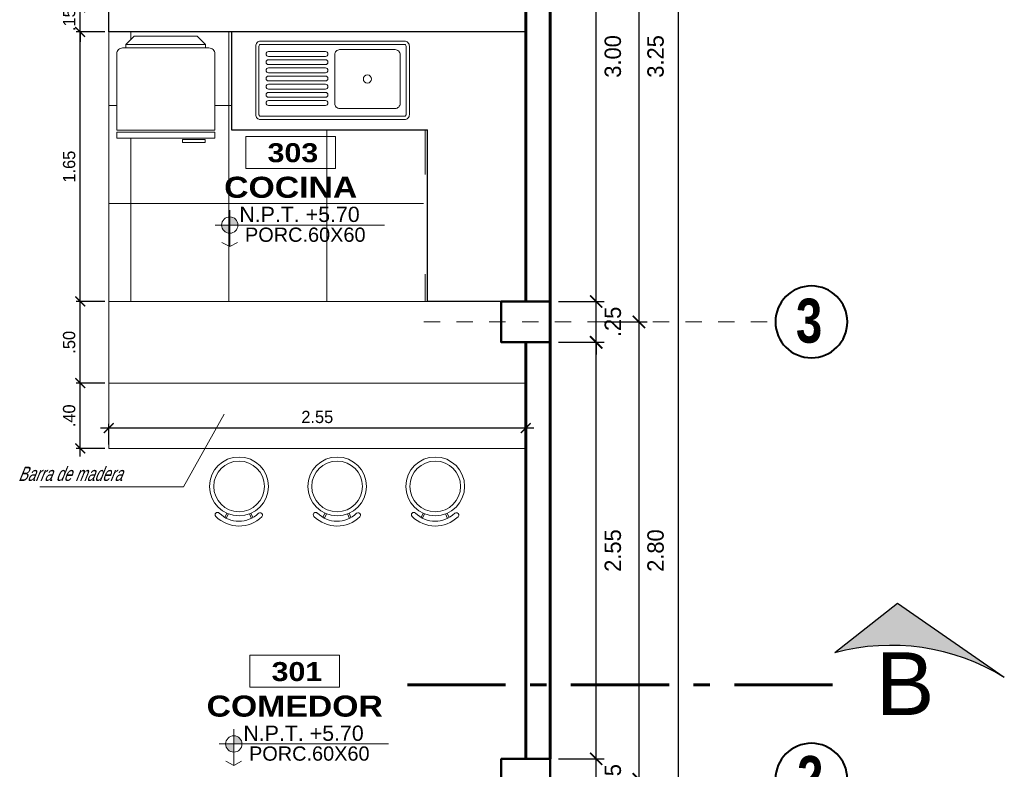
# Model space of a CAD drawing. Header units: metres. Extents: x -13 to 533, y -25 to 219.
# Tile 49 of 99: x 49.79 to 55.81, y 3.64 to 8.22. Entities that reach past the tile are written whole.
import ezdxf
from ezdxf.enums import TextEntityAlignment as Align

# ---------------------------------------------------------------- set-up
doc = ezdxf.new("R2010")
doc.units = ezdxf.units.M
doc.linetypes.add('ACAD_ISO10W100', pattern=[18, 12, -3, 0, -3])
doc.linetypes.add('DASHDOT', pattern=[1, 0.5, -0.25, 0, -0.25])
for name, color, linetype, lineweight in [('COLUMNAS', 5, 'Continuous', 80), ('CORTES', 252, 'Continuous', 25), ('COTAS', 4, 'Continuous', 13), ('EJES', 251, 'Continuous', 20), ('EQUIPAMIENTO', 9, 'Continuous', 20), ('mobiliario fijo', 252, 'Continuous', 9), ('MOBILIARIO GRAL.', 251, 'Continuous', 9), ('mobiliario movil', 252, 'Continuous', 5), ('MURO OK', 5, 'Continuous', 80), ('NPT', 255, 'Continuous', 13), ('Pluma 0.2', 252, 'Continuous', 20), ('PLUMA 0.3', 251, 'Continuous', 30), ('PLUMA 0.8', 1, 'Continuous', 60), ('TEXTO', 14, 'Continuous', 40), ('Textos', 7, 'Continuous', 0)]:
    doc.layers.add(name, color=color, linetype=linetype, lineweight=lineweight)
doc.layers.add('TEXTO 0.3', color=3, linetype='Continuous')
doc.layers.add('TEXTURAS', color=7, linetype='Continuous', lineweight=5, true_color=0x8a8a8a)
doc.styles.add('ARIAL BLACK', font='txt', dxfattribs={"height": 0.1})
doc.styles.add('ARIALREG', font='arial.ttf')
doc.styles.add('joe1', font='impact.ttf')
doc.styles.add('STYLE1', font='arial.ttf', dxfattribs={"height": 0.3})
doc.styles.add('TEXTOCENT', font='GOTHIC.TTF')
doc.styles.add('TTArial', font='ARIALN.TTF')
doc.dimstyles.new('PLANTA50', dxfattribs={"dimscale": 0.5, "dimtxt": 0.2, "dimasz": 0.15, "dimexe": 0.1, "dimexo": 0.1, "dimgap": 0.1, "dimtad": 2, "dimzin": 7, "dimdsep": 46, "dimtxsty": 'TEXTOCENT', "dimblk": 'ARCHTICK', "dimcen": 0.2, "dimdle": 0.1, "dimclrd": 8, "dimclre": 8, "dimclrt": 256, "dimaunit": 1, "dimadec": 0, "dimazin": 0, "dimtfac": 1, "dimtix": 1, "dimtmove": 2, "dimatfit": 3, "dimldrblk": 'ARCHTICK', "dimfxl": 1, "dimtolj": 1, "dimtzin": 0, "dimarcsym": 0})

# ---------------------------------------------------------------- blocks, each defined once
blk = doc.blocks.new('A$C5A072E00')
at = {"layer": 'EQUIPAMIENTO'}
for p, q in [((0.3443, 0.2526, -0.1545), (0.3709, 0.2643, -0.1545)), ((0.3482, 0.2432, -0.1545), (0.3757, 0.2553, -0.1545)), ((0.3434, 0.1051, -0.1545), (0.3698, 0.0931, -0.1545)), ((0.3474, 0.1145, -0.1545), (0.3747, 0.102, -0.1545))]:
    blk.add_line(p, q, dxfattribs=at)
for radius in [0.1798, 0.1551]:
    blk.add_circle((0.1798, 0.1798, -0.1545), radius, dxfattribs=at)
for centre, radius, start, end in [((0.3551, 0.3092, -0.1545), 0.0146, 44.38641, 224.38641), ((0.2226, 0.1796, -0.1545), 0.2, 314.92188, 44.38641), ((0.2226, 0.1796, -0.1545), 0.1707, 314.92188, 44.38641), ((0.3535, 0.0483, -0.1545), 0.0146, 134.92188, 314.92188)]:
    blk.add_arc(centre, radius, start, end, dxfattribs=at)
blk = doc.blocks.new('frigider')
at = {"layer": 'MOBILIARIO GRAL.'}
for p, q in [((0.053, 0.3229), (0.075, 0.3229)), ((0.053, -0.1847), (0.075, -0.1847))]:
    blk.add_line(p, q, dxfattribs=at)
blk.add_lwpolyline([(0.075, 0.3441, -0.414214), (0.1125, 0.3816), (0.6, 0.3816), (0.6, -0.2434), (0.1125, -0.2434, -0.414214), (0.075, -0.2059)], format="xyb", close=True, dxfattribs=at)
for points in [[(0.6125, 0.3816), (0.65, 0.3816), (0.65, -0.2434), (0.6125, -0.2434)], [(0, 0.2699), (0.053, 0.3229), (0.053, -0.1847), (0, -0.1316), (0, 0.1316)], [(0.6583, -0.0372), (0.6583, -0.1828), (0.6777, -0.1828), (0.6777, -0.0372)]]:
    blk.add_lwpolyline(points, close=True, dxfattribs=at)
blk = doc.blocks.new('L48x94P')
at = {"color": 9}
for p, q in [((0.563, -0.1164), (0.9119, -0.1164)), ((0.563, -0.1464), (0.9119, -0.1464)), ((0.563, -0.1664), (0.9119, -0.1664)), ((0.563, -0.1964), (0.9119, -0.1964)), ((0.563, -0.2164), (0.9119, -0.2164)), ((0.563, -0.2464), (0.9119, -0.2464)), ((0.563, -0.2664), (0.9119, -0.2664)), ((0.563, -0.2964), (0.9119, -0.2964)), ((0.563, -0.3164), (0.9119, -0.3164)), ((0.563, -0.3464), (0.9119, -0.3464)), ((0.563, -0.3664), (0.9119, -0.3664)), ((0.563, -0.3964), (0.9119, -0.3964)), ((0.563, -0.4164), (0.9119, -0.4164)), ((0.563, -0.4464), (0.9119, -0.4464))]:
    blk.add_line(p, q, dxfattribs=at)
for points in [[(0.05, -0.48), (0.05, -0.06, -0.414214), (0.08, -0.03), (0.96, -0.03, -0.414214), (0.99, -0.06), (0.99, -0.48, -0.414214), (0.96, -0.51), (0.08, -0.51, -0.414214)], [(0.1066, -0.4281), (0.1066, -0.1281, -0.414214), (0.1366, -0.0981), (0.4766, -0.0981, -0.414214), (0.5066, -0.1281), (0.5066, -0.4281, -0.414214), (0.4766, -0.4581), (0.1366, -0.4581, -0.414214)]]:
    blk.add_lwpolyline(points, format="xyb", close=True)
blk.add_lwpolyline([(0.07, -0.48), (0.07, -0.06, -0.414214), (0.08, -0.05), (0.96, -0.05, -0.414214), (0.97, -0.06), (0.97, -0.48, -0.414214), (0.96, -0.49), (0.08, -0.49, -0.414214)], format="xyb", close=True, dxfattribs=at)
blk.add_circle((0.3066, -0.2781), 0.025, dxfattribs=at)
for centre, start, end in [((0.563, -0.1314), 90, 270), ((0.9119, -0.1314), 270, 90), ((0.563, -0.1814), 90, 270), ((0.9119, -0.1814), 270, 90), ((0.563, -0.2314), 90, 270), ((0.9119, -0.2314), 270, 90), ((0.563, -0.2814), 90, 270), ((0.9119, -0.2814), 270, 90), ((0.563, -0.3314), 90, 270), ((0.9119, -0.3314), 270, 90), ((0.563, -0.3814), 90, 270), ((0.563, -0.4314), 90, 270), ((0.9119, -0.3814), 270, 90), ((0.9119, -0.4314), 270, 90)]:
    blk.add_arc(centre, 0.015, start, end, dxfattribs=at)
blk = doc.blocks.new('_ARCHTICK')
at = {"color": 0, "linetype": 'ByBlock', "const_width": 0.15}
blk.add_lwpolyline([(-0.5, -0.5), (0.5, 0.5)], dxfattribs=at)
blk = doc.blocks.new('*D374')
at = {"layer": 'COTAS', "color": 8, "lineweight": -2, "transparency": 16777216}
for p, q in [((53.0871, 20), (53.8689, 20)), ((53.8189, 20.05), (53.8189, -0.05)), ((53.1371, 0), (53.8689, 0))]:
    blk.add_line(p, q, dxfattribs=at)
at = {"layer": 'Defpoints', "color": 0, "lineweight": 5, "transparency": 16777216}
for p in [(53.0371, 20), (53.0871, 0), (53.8189, 0)]:
    blk.add_point(p, dxfattribs=at)
at = {"layer": 'COTAS', "color": 8, "lineweight": -2, "transparency": 16777216, "xscale": 0.075, "yscale": 0.075, "zscale": 0.075}
for p, rotation in [((53.8189, 20), 90), ((53.8189, 0), 270)]:
    blk.add_blockref('_ARCHTICK', p, dxfattribs=dict(at, rotation=rotation))
at = {"layer": 'COTAS', "transparency": 16777216, "insert": (53.9214, 10), "char_height": 0.1, "attachment_point": 5, "rotation": 90, "style": 'TEXTOCENT'}
blk.add_mtext('\\A1;20.00', dxfattribs=at)
blk = doc.blocks.new('A$C7ABB6997')
at = {"layer": 'EJES', "color": 250, "linetype": 'DASHDOT', "ltscale": 0.01}
blk.add_line((0.22, 0.6), (0.22, 2.75), dxfattribs=at)
at = {"layer": 'EJES', "color": 250, "lineweight": 40}
blk.add_circle((0.22, 2.97), 0.22, dxfattribs=at)
blk = doc.blocks.new('*D378')
at = {"layer": 'COTAS', "color": 8, "lineweight": -2, "transparency": 16777216}
for p, q in [((53.3179, 3.7), (53.3179, 3.775)), ((53.0871, 3.7), (53.3679, 3.7)), ((53.3179, 3.45), (53.3179, 3.7)), ((53.0871, 3.45), (53.3679, 3.45)), ((53.3179, 3.45), (53.3179, 3.375))]:
    blk.add_line(p, q, dxfattribs=at)
at = {"layer": 'Defpoints', "color": 0, "lineweight": 5, "transparency": 16777216}
for p in [(53.0371, 3.7), (53.3179, 3.7), (53.0371, 3.45)]:
    blk.add_point(p, dxfattribs=at)
at = {"layer": 'COTAS', "color": 8, "lineweight": -2, "transparency": 16777216, "xscale": 0.075, "yscale": 0.075, "zscale": 0.075}
for p, rotation in [((53.3179, 3.7), 270), ((53.3179, 3.45), 90)]:
    blk.add_blockref('_ARCHTICK', p, dxfattribs=dict(at, rotation=rotation))
at = {"layer": 'COTAS', "transparency": 16777216, "insert": (53.4204, 3.575), "char_height": 0.1, "attachment_point": 5, "rotation": 90, "style": 'TEXTOCENT'}
blk.add_mtext('\\A1;.25', dxfattribs=at)
blk = doc.blocks.new('*D379')
at = {"layer": 'COTAS', "color": 8, "lineweight": -2, "transparency": 16777216}
for p, q in [((53.3179, 3.65), (53.3179, 6.3)), ((53.0871, 6.25), (53.3679, 6.25)), ((53.0871, 3.7), (53.3679, 3.7))]:
    blk.add_line(p, q, dxfattribs=at)
at = {"layer": 'Defpoints', "color": 0, "lineweight": 5, "transparency": 16777216}
for p in [(53.0371, 6.25), (53.3179, 6.25), (53.0371, 3.7)]:
    blk.add_point(p, dxfattribs=at)
at = {"layer": 'COTAS', "color": 8, "lineweight": -2, "transparency": 16777216, "xscale": 0.075, "yscale": 0.075, "zscale": 0.075}
for p, rotation in [((53.3179, 6.25), 90), ((53.3179, 3.7), 270)]:
    blk.add_blockref('_ARCHTICK', p, dxfattribs=dict(at, rotation=rotation))
at = {"layer": 'COTAS', "transparency": 16777216, "insert": (53.4204, 4.975), "char_height": 0.1, "attachment_point": 5, "rotation": 90, "style": 'TEXTOCENT'}
blk.add_mtext('\\A1;2.55', dxfattribs=at)
blk = doc.blocks.new('*D380')
at = {"layer": 'COTAS', "color": 8, "lineweight": -2, "transparency": 16777216}
for p, q in [((53.3179, 6.45), (53.3179, 9.55)), ((53.0871, 9.5), (53.3679, 9.5)), ((53.0871, 6.5), (53.3679, 6.5))]:
    blk.add_line(p, q, dxfattribs=at)
at = {"layer": 'Defpoints', "color": 0, "lineweight": 5, "transparency": 16777216}
for p in [(53.0371, 9.5), (53.3179, 9.5), (53.0371, 6.5)]:
    blk.add_point(p, dxfattribs=at)
at = {"layer": 'COTAS', "color": 8, "lineweight": -2, "transparency": 16777216, "xscale": 0.075, "yscale": 0.075, "zscale": 0.075}
for p, rotation in [((53.3179, 9.5), 90), ((53.3179, 6.5), 270)]:
    blk.add_blockref('_ARCHTICK', p, dxfattribs=dict(at, rotation=rotation))
at = {"layer": 'COTAS', "transparency": 16777216, "insert": (53.4204, 8), "char_height": 0.1, "attachment_point": 5, "rotation": 90, "style": 'TEXTOCENT'}
blk.add_mtext('\\A1;3.00', dxfattribs=at)
blk = doc.blocks.new('*D392')
at = {"layer": 'COTAS', "color": 8, "lineweight": -2, "transparency": 16777216}
for p, q in [((53.5792, 6.425), (53.5792, 3.525)), ((53.3679, 6.375), (53.6292, 6.375)), ((53.3679, 3.575), (53.6292, 3.575))]:
    blk.add_line(p, q, dxfattribs=at)
at = {"layer": 'Defpoints', "color": 0, "lineweight": 5, "transparency": 16777216}
for p in [(53.3179, 6.375), (53.3179, 3.575), (53.5792, 3.575)]:
    blk.add_point(p, dxfattribs=at)
at = {"layer": 'COTAS', "color": 8, "lineweight": -2, "transparency": 16777216, "xscale": 0.075, "yscale": 0.075, "zscale": 0.075}
for p, rotation in [((53.5792, 6.375), 90), ((53.5792, 3.575), 270)]:
    blk.add_blockref('_ARCHTICK', p, dxfattribs=dict(at, rotation=rotation))
at = {"layer": 'COTAS', "transparency": 16777216, "insert": (53.6817, 4.975), "char_height": 0.1, "attachment_point": 5, "rotation": 90, "style": 'TEXTOCENT'}
blk.add_mtext('\\A1;2.80', dxfattribs=at)
blk = doc.blocks.new('*D397')
at = {"layer": 'COTAS', "color": 8, "lineweight": -2, "transparency": 16777216}
for p, q in [((53.3179, 6.5), (53.3179, 6.575)), ((53.0871, 6.5), (53.3679, 6.5)), ((53.3179, 6.25), (53.3179, 6.5)), ((53.0871, 6.25), (53.3679, 6.25)), ((53.3179, 6.25), (53.3179, 6.175))]:
    blk.add_line(p, q, dxfattribs=at)
at = {"layer": 'Defpoints', "color": 0, "lineweight": 5, "transparency": 16777216}
for p in [(53.0371, 6.5), (53.3179, 6.5), (53.0371, 6.25)]:
    blk.add_point(p, dxfattribs=at)
at = {"layer": 'COTAS', "color": 8, "lineweight": -2, "transparency": 16777216, "xscale": 0.075, "yscale": 0.075, "zscale": 0.075}
for p, rotation in [((53.3179, 6.5), 270), ((53.3179, 6.25), 90)]:
    blk.add_blockref('_ARCHTICK', p, dxfattribs=dict(at, rotation=rotation))
at = {"layer": 'COTAS', "transparency": 16777216, "insert": (53.4204, 6.375), "char_height": 0.1, "attachment_point": 5, "rotation": 90, "style": 'TEXTOCENT'}
blk.add_mtext('\\A1;.25', dxfattribs=at)
blk = doc.blocks.new('*D398')
at = {"layer": 'COTAS', "color": 8, "lineweight": -2, "transparency": 16777216}
for p, q in [((53.5792, 9.675), (53.5792, 6.325)), ((53.3679, 9.625), (53.6292, 9.625)), ((53.3679, 6.375), (53.6292, 6.375))]:
    blk.add_line(p, q, dxfattribs=at)
at = {"layer": 'Defpoints', "color": 0, "lineweight": 5, "transparency": 16777216}
for p in [(53.3179, 9.625), (53.3179, 6.375), (53.5792, 6.375)]:
    blk.add_point(p, dxfattribs=at)
at = {"layer": 'COTAS', "color": 8, "lineweight": -2, "transparency": 16777216, "xscale": 0.075, "yscale": 0.075, "zscale": 0.075}
for p, rotation in [((53.5792, 9.625), 90), ((53.5792, 6.375), 270)]:
    blk.add_blockref('_ARCHTICK', p, dxfattribs=dict(at, rotation=rotation))
at = {"layer": 'COTAS', "transparency": 16777216, "insert": (53.6817, 8), "char_height": 0.1, "attachment_point": 5, "rotation": 90, "style": 'TEXTOCENT'}
blk.add_mtext('\\A1;3.25', dxfattribs=at)
blk = doc.blocks.new('A$C28C3425A')
at = {"layer": 'CORTES'}
h = blk.add_hatch(color=256, dxfattribs=at)
h.dxf.hatch_style = 1
h.paths.add_polyline_path([(0.5651, 0.6663), (0, 0.2222, -0.206782), (1.5253, 0)])
for p, q in [((0.5651, 0.6663), (0, 0.2222)), ((1.5253, 0), (0.5651, 0.6663))]:
    blk.add_line(p, q, dxfattribs=at)
blk.add_arc((0.5056, -1.6542), 1.9433, 58.34748, 105.07982, dxfattribs=at)
blk = doc.blocks.new('rtyjety')
at = {"layer": 'NPT', "lineweight": 20, "extrusion": (-1.47885e-11, -2.65303e-07, 1)}
h = blk.add_hatch(color=256, dxfattribs=at)
h.paths.add_polyline_path([(-24.42, -23.531), (-24.42, -23.625), (-24.326, -23.625, 0.414214)])
h.paths.add_polyline_path([(-24.42, -23.625), (-24.514, -23.625, 0.414214), (-24.42, -23.719)])
at = {"layer": 'NPT', "lineweight": 20, "extrusion": (-1.2658e-11, -2.65304e-07, 1)}
for p, q in [((-24.42, -23.454, 0), (-24.42, -23.871, 0)), ((-24.588, -23.625, 0), (-22.645, -23.625, 0)), ((-24.42, -23.871, 0), (-24.511, -23.823, 0)), ((-24.42, -23.871, 0), (-24.33, -23.823, 0))]:
    blk.add_line(p, q, dxfattribs=at)
blk.add_circle((-24.42, -23.625, 0), 0.0938, dxfattribs=at)
blk = doc.blocks.new('NOMBRES AMBIENTES DIFER 1')
at = {"layer": 'Textos', "color": 8}
blk.add_lwpolyline([(0.243, 1.342), (1.6, 1.342), (1.6, 0.858), (0.243, 0.858)], close=True, dxfattribs=at)
at = {"layer": 'NPT', "extrusion": (1.2658e-11, 2.65304e-07, 1), "xscale": 1.318472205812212, "yscale": 1.318472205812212, "zscale": 1.318472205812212, "rotation": 359.9999999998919}
blk.add_blockref('rtyjety', (32.197, 31.148, 0), dxfattribs=at)
at = {"layer": 'Textos', "color": 30, "style": 'STYLE1'}
blk.add_text('N.P.T.', height=0.2307, rotation=360, dxfattribs=at).set_placement((0.145, 0.046))
at = {"layer": 'Textos', "color": 8, "style": 'ARIAL BLACK'}
blk.add_attdef('B-300', text='', height=0.287, rotation=360, dxfattribs=at).set_placement((0.954, 0.951), align=Align.CENTER)
at = {"layer": 'Textos', "style": 'ARIAL BLACK'}
blk.add_attdef('NOMBRE', text='', height=0.319, rotation=360, dxfattribs=at).set_placement((1.012, 0.413), align=Align.CENTER)
at = {"layer": 'Textos', "color": 30, "style": 'STYLE1'}
blk.add_attdef('0.00', (1.149, 0.046), '', height=0.231, rotation=360, dxfattribs=at)
at = {"layer": 'Textos', "color": 35, "style": 'STYLE1'}
for tag, p in [('PISO:', (0.186, -0.468)), ('SERIE', (0.161, -0.763)), ('COLOR', (0.119, -1.093))]:
    blk.add_attdef(tag, p, '', height=0.215, rotation=360, dxfattribs=at)
blk = doc.blocks.new('*D520')
at = {"layer": 'COTAS', "color": 251, "linetype": 'Continuous', "lineweight": -2, "transparency": 16777216}
for p, q in [((50.162, 5.55), (50.162, 6.05)), ((50.3121, 6), (50.137, 6)), ((50.3121, 5.6), (50.137, 5.6))]:
    blk.add_line(p, q, dxfattribs=at)
at = {"layer": 'Defpoints', "color": 0, "linetype": 'Continuous', "lineweight": 5, "transparency": 16777216}
for p in [(50.162, 6), (50.3371, 6), (50.3371, 5.6)]:
    blk.add_point(p, dxfattribs=at)
at = {"layer": 'COTAS', "color": 251, "linetype": 'Continuous', "lineweight": -2, "transparency": 16777216, "xscale": 0.06, "yscale": 0.06, "zscale": 0.06}
for p, rotation in [((50.162, 6), 90), ((50.162, 5.6), 270)]:
    blk.add_blockref('_ARCHTICK', p, dxfattribs=dict(at, rotation=rotation))
at = {"layer": 'COTAS', "color": 2, "linetype": 'Continuous', "lineweight": 5, "transparency": 16777216, "insert": (50.0945, 5.8), "char_height": 0.075, "attachment_point": 5, "rotation": 90}
blk.add_mtext('\\A1;.40', dxfattribs=at)
blk = doc.blocks.new('*D521')
at = {"layer": 'COTAS', "color": 251, "linetype": 'Continuous', "lineweight": -2, "transparency": 16777216}
for p, q in [((50.162, 5.95), (50.162, 6.55)), ((50.3121, 6.5), (50.137, 6.5)), ((50.3121, 6), (50.137, 6))]:
    blk.add_line(p, q, dxfattribs=at)
at = {"layer": 'Defpoints', "color": 0, "linetype": 'Continuous', "lineweight": 5, "transparency": 16777216}
for p in [(50.162, 6.5), (50.3371, 6.5), (50.3371, 6)]:
    blk.add_point(p, dxfattribs=at)
at = {"layer": 'COTAS', "color": 251, "linetype": 'Continuous', "lineweight": -2, "transparency": 16777216, "xscale": 0.06, "yscale": 0.06, "zscale": 0.06}
for p, rotation in [((50.162, 6.5), 90), ((50.162, 6), 270)]:
    blk.add_blockref('_ARCHTICK', p, dxfattribs=dict(at, rotation=rotation))
at = {"layer": 'COTAS', "color": 2, "linetype": 'Continuous', "lineweight": 5, "transparency": 16777216, "insert": (50.0945, 6.25), "char_height": 0.075, "attachment_point": 5, "rotation": 90}
blk.add_mtext('\\A1;.50', dxfattribs=at)
blk = doc.blocks.new('*D522')
at = {"layer": 'COTAS', "color": 251, "linetype": 'Continuous', "lineweight": -2, "transparency": 16777216}
for p, q in [((50.162, 6.45), (50.162, 8.2)), ((50.3121, 8.15), (50.137, 8.15)), ((50.3121, 6.5), (50.137, 6.5))]:
    blk.add_line(p, q, dxfattribs=at)
at = {"layer": 'Defpoints', "color": 0, "linetype": 'Continuous', "lineweight": 5, "transparency": 16777216}
for p in [(50.162, 8.15), (50.3371, 8.15), (50.3371, 6.5)]:
    blk.add_point(p, dxfattribs=at)
at = {"layer": 'COTAS', "color": 251, "linetype": 'Continuous', "lineweight": -2, "transparency": 16777216, "xscale": 0.06, "yscale": 0.06, "zscale": 0.06}
for p, rotation in [((50.162, 8.15), 90), ((50.162, 6.5), 270)]:
    blk.add_blockref('_ARCHTICK', p, dxfattribs=dict(at, rotation=rotation))
at = {"layer": 'COTAS', "color": 2, "linetype": 'Continuous', "lineweight": 5, "transparency": 16777216, "insert": (50.0945, 7.325), "char_height": 0.075, "attachment_point": 5, "rotation": 90}
blk.add_mtext('\\A1;1.65', dxfattribs=at)
blk = doc.blocks.new('*D523')
at = {"layer": 'COTAS', "color": 251, "linetype": 'Continuous', "lineweight": -2, "transparency": 16777216}
for p, q in [((50.162, 8.3), (50.162, 8.36)), ((50.3121, 8.3), (50.137, 8.3)), ((50.162, 8.15), (50.162, 8.3)), ((50.3121, 8.15), (50.137, 8.15)), ((50.162, 8.15), (50.162, 8.09))]:
    blk.add_line(p, q, dxfattribs=at)
at = {"layer": 'Defpoints', "color": 0, "linetype": 'Continuous', "lineweight": 5, "transparency": 16777216}
for p in [(50.162, 8.3), (50.3371, 8.3), (50.3371, 8.15)]:
    blk.add_point(p, dxfattribs=at)
at = {"layer": 'COTAS', "color": 251, "linetype": 'Continuous', "lineweight": -2, "transparency": 16777216, "xscale": 0.06, "yscale": 0.06, "zscale": 0.06}
for p, rotation in [((50.162, 8.3), 270), ((50.162, 8.15), 90)]:
    blk.add_blockref('_ARCHTICK', p, dxfattribs=dict(at, rotation=rotation))
at = {"layer": 'COTAS', "color": 2, "linetype": 'Continuous', "lineweight": 5, "transparency": 16777216, "insert": (50.0945, 8.225), "char_height": 0.075, "attachment_point": 5, "rotation": 90}
blk.add_mtext('\\A1;.15', dxfattribs=at)
blk = doc.blocks.new('*D561')
at = {"layer": 'COTAS', "color": 251, "linetype": 'Continuous', "lineweight": -2, "transparency": 16777216}
for p, q in [((52.9371, 5.7251), (50.2871, 5.7251)), ((50.3371, 5.625), (50.3371, 5.7501)), ((52.8871, 5.625), (52.8871, 5.7501))]:
    blk.add_line(p, q, dxfattribs=at)
at = {"layer": 'Defpoints', "color": 0, "linetype": 'Continuous', "lineweight": 5, "transparency": 16777216}
for p in [(50.3371, 5.7251), (50.3371, 5.6), (52.8871, 5.6)]:
    blk.add_point(p, dxfattribs=at)
at = {"layer": 'COTAS', "color": 251, "linetype": 'Continuous', "lineweight": -2, "transparency": 16777216, "xscale": 0.06, "yscale": 0.06, "zscale": 0.06, "rotation": 180}
blk.add_blockref('_ARCHTICK', (50.3371, 5.7251), dxfattribs=at)
at = {"layer": 'COTAS', "color": 251, "linetype": 'Continuous', "lineweight": -2, "transparency": 16777216, "xscale": 0.06, "yscale": 0.06, "zscale": 0.06}
blk.add_blockref('_ARCHTICK', (52.8871, 5.7251), dxfattribs=at)
at = {"layer": 'COTAS', "color": 2, "linetype": 'Continuous', "lineweight": 5, "transparency": 16777216, "insert": (51.6121, 5.7926), "char_height": 0.075, "attachment_point": 5}
blk.add_mtext('\\A1;2.55', dxfattribs=at)

msp = doc.modelspace()

# ---------------------------------------------------------------- hatches: boundary and pattern name
at = {"layer": 'TEXTURAS'}
h = msp.add_hatch(dxfattribs=at)
h.set_pattern_fill('_USER', color=256, scale=0.6, angle=-270, double=1, pattern_type=0)
h.set_pattern_definition([(90, (71.4712, 6.5), (-0.6, 4e-16), []), (180, (71.4712, 6.5), (-6e-16, -0.6), [])])
h.paths.add_polyline_path([(52.2871, 7.55), (52.2871, 7.2779), (52.2618, 7.2779), (52.2618, 6.7721), (52.2871, 6.5), (50.3371, 6.5), (50.3371, 8.15), (51.0871, 8.15), (51.0871, 7.55)])
h.paths.add_polyline_path([(50.9855, 7.5), (50.9855, 7.536), (50.9855, 8.016, 0.414214), (50.9495, 8.052), (50.9291, 8.052), (50.9291, 8.073), (50.8782, 8.124), (50.6255, 8.124), (50.4928, 8.124), (50.4419, 8.073), (50.4419, 8.052), (50.4215, 8.052, 0.414214), (50.3855, 8.016), (50.3855, 7.548), (50.3855, 7.5), (50.7876, 7.5), (50.7876, 7.4734), (50.9273, 7.4734)], flags=16)

# ---------------------------------------------------------------- linework, layer by layer
at = {"layer": 'COLUMNAS', "linetype": 'Continuous', "lineweight": 50}
for points in [[(53.0371, 6.5), (52.7371, 6.5), (52.7371, 6.25), (53.0371, 6.25)], [(53.0371, 3.7), (52.7371, 3.7), (52.7371, 3.45), (53.0371, 3.45)]]:
    msp.add_lwpolyline(points, close=True, dxfattribs=at)
at = {"layer": 'CORTES', "linetype": 'ACAD_ISO10W100', "lineweight": 60, "ltscale": 0.05}
msp.add_lwpolyline([(52.1638, 4.1537), (54.8638, 4.1537)], dxfattribs=at)
at = {"layer": 'MURO OK', "color": 9, "linetype": 'Continuous', "lineweight": 13}
for p, q in [((50.3371, 6), (50.3371, 6.5)), ((50.3371, 6.5), (52.7371, 6.5)), ((52.8871, 6.25), (52.8871, 6)), ((52.8871, 6), (50.3371, 6))]:
    msp.add_line(p, q, dxfattribs=at)
msp.add_lwpolyline([(50.3371, 5.6), (50.3371, 6), (52.8871, 6), (52.8871, 5.6)], close=True, dxfattribs=at)
at = {"layer": 'Pluma 0.2', "color": 0}
msp.add_lwpolyline([(50.3371, 8.15), (50.3371, 6.5)], dxfattribs=at)
at = {"layer": 'Pluma 0.2', "color": 0, "lineweight": 25}
for points in [[(51.0871, 8.15), (51.0871, 7.55), (52.2871, 7.55)], [(52.8871, 6.5), (52.2871, 6.5), (52.2871, 7.55)]]:
    msp.add_lwpolyline(points, dxfattribs=at)
at = {"layer": 'PLUMA 0.3'}
msp.add_lwpolyline([(52.8871, 8.15), (50.3371, 8.15), (50.3371, 8.3), (50.4871, 8.3), (50.4871, 8.3), (52.8871, 8.3)], dxfattribs=at)
at = {"layer": 'PLUMA 0.8', "color": 152, "linetype": 'Continuous', "lineweight": 5}
for p, q in [((50.7936, 5.3654), (51.043, 5.8095)), ((49.9143, 5.3654), (50.7936, 5.3654))]:
    msp.add_line(p, q, dxfattribs=at)
at = {"layer": 'PLUMA 0.8'}
for points in [[(52.8871, 6.5), (52.8871, 9.5)], [(53.0371, 9.5), (53.0371, 3.7)], [(52.8871, 6.25), (52.8871, 3.7)]]:
    msp.add_lwpolyline(points, dxfattribs=at)

# ---------------------------------------------------------------- block references
at = {"layer": 'CORTES', "xscale": 0.68, "yscale": 0.68, "zscale": 0.68}
msp.add_blockref('A$C28C3425A', (54.7772, 4.1983), dxfattribs=at)
at = {"layer": 'EJES', "ltscale": 0.5, "xscale": -1, "rotation": 270}
for p in [(51.6644, 6.155), (51.6644, 3.355)]:
    msp.add_blockref('A$C7ABB6997', p, dxfattribs=at)
at = {"layer": 'mobiliario fijo', "lineweight": 15, "rotation": 180}
msp.add_blockref('L48x94P', (52.2255, 7.5834), dxfattribs=at)
at = {"layer": 'mobiliario movil', "lineweight": 15, "xscale": -0.9599999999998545, "yscale": 0.9599999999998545, "zscale": 0.9599999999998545, "rotation": 90}
msp.add_blockref('frigider', (50.7518, 8.124), dxfattribs=at)
at = {"layer": 'MURO OK', "color": 9, "linetype": 'Continuous', "lineweight": 13, "rotation": 270}
for p in [(50.9538, 5.5478, 0.1545), (51.5538, 5.5478, 0.1545), (52.1538, 5.5478, 0.1545)]:
    msp.add_blockref('A$C5A072E00', p, dxfattribs=at)
at = {"layer": 'TEXTO'}
ref = msp.add_blockref('NOMBRES AMBIENTES DIFER 1', (51.0771, 6.9678), dxfattribs=dict(at, xscale=0.4044226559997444, yscale=0.4044226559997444, zscale=0.4044226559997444))
ref.add_attrib('B-300', '303', dxfattribs={"layer": 'Textos', "color": 8, "height": 0.1162, "rotation": 360, "style": 'ARIAL BLACK'}).set_placement((51.463, 7.3526, 0), align=Align.CENTER)
ref.add_attrib('NOMBRE', 'COCINA', dxfattribs={"layer": 'Textos', "height": 0.12912, "rotation": 360, "style": 'ARIAL BLACK'}).set_placement((51.4496, 7.1345, 0), align=Align.CENTER)
ref.add_attrib('0.00', '+5.70', (51.5417, 6.9866, 0), dxfattribs={"layer": 'Textos', "color": 30, "height": 0.09331, "rotation": 360, "style": 'STYLE1'})
ref.add_attrib('PISO:', 'PORC.60X60', (51.17, 6.8651, 0), dxfattribs={"layer": 'Textos', "color": 35, "height": 0.08713, "rotation": 360, "style": 'STYLE1'})
ref = msp.add_blockref('NOMBRES AMBIENTES DIFER 1', (51.1017, 3.7916), dxfattribs=dict(at, xscale=0.4044226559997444, yscale=0.4044226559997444, zscale=0.4044226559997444))
ref.add_attrib('B-300', '301', dxfattribs={"layer": 'Textos', "color": 8, "height": 0.1162, "rotation": 360, "style": 'ARIAL BLACK'}).set_placement((51.4876, 4.1763, 0), align=Align.CENTER)
ref.add_attrib('NOMBRE', 'COMEDOR', dxfattribs={"layer": 'Textos', "height": 0.12912, "rotation": 360, "style": 'ARIAL BLACK'}).set_placement((51.4742, 3.9583, 0), align=Align.CENTER)
ref.add_attrib('0.00', '+5.70', (51.5663, 3.8103, 0), dxfattribs={"layer": 'Textos', "color": 30, "height": 0.09331, "rotation": 360, "style": 'STYLE1'})
ref.add_attrib('PISO:', 'PORC.60X60', (51.1946, 3.6888, 0), dxfattribs={"layer": 'Textos', "color": 35, "height": 0.08713, "rotation": 360, "style": 'STYLE1'})

# ---------------------------------------------------------------- texts
at = {"layer": 'CORTES', "style": 'ARIALREG'}
msp.add_text('B', height=0.384, rotation=0.00001, dxfattribs=at).set_placement((55.3869, 3.9682), align=Align.RIGHT)
at = {"layer": 'EJES', "style": 'joe1'}
for s, p in [('3', (54.5399, 6.248)), ('2', (54.5466, 3.448))]:
    msp.add_text(s, height=0.2695, rotation=0.00071, dxfattribs=at).set_placement(p)
at = {"layer": 'TEXTO 0.3', "color": 2, "linetype": 'Continuous', "lineweight": 9, "style": 'TTArial', "oblique": 22, "width": 0.85}
msp.add_text('Barra de madera', height=0.087, dxfattribs=at).set_placement((49.7817, 5.4014))

# ---------------------------------------------------------------- dimensions: what is measured, and where the dimension line sits
at = {"layer": 'COTAS'}
for base, p1, p2, picture, middle in [((53.8189, 0), (53.0371, 20), (53.0871, 0), '*D374', (53.9214, 10)), ((53.5792, 6.375), (53.3179, 9.625), (53.3179, 6.375), '*D398', (53.6817, 8)), ((53.3179, 9.5), (53.0371, 6.5), (53.0371, 9.5), '*D380', (53.4204, 8)), ((53.3179, 6.5), (53.0371, 6.25), (53.0371, 6.5), '*D397', (53.4204, 6.375)), ((53.5792, 3.575), (53.3179, 6.375), (53.3179, 3.575), '*D392', (53.6817, 4.975)), ((53.3179, 6.25), (53.0371, 3.7), (53.0371, 6.25), '*D379', (53.4204, 4.975)), ((53.3179, 3.7), (53.0371, 3.45), (53.0371, 3.7), '*D378', (53.4204, 3.575))]:
    dim = msp.add_linear_dim(base=base, p1=p1, p2=p2, angle=90, dimstyle='PLANTA50', dxfattribs=at)
    dim.commit()
    dim.dimension.update_dxf_attribs({"geometry": picture, "text_midpoint": middle})
at = {"layer": 'COTAS', "linetype": 'Continuous', "lineweight": 5}
for base, p1, p2, picture, middle in [((50.162, 8.3), (50.3371, 8.15), (50.3371, 8.3), '*D523', (50.0945, 8.225)), ((50.162, 8.15), (50.3371, 6.5), (50.3371, 8.15), '*D522', (50.0945, 7.325)), ((50.162, 6.5), (50.3371, 6), (50.3371, 6.5), '*D521', (50.0945, 6.25)), ((50.162, 6), (50.3371, 5.6), (50.3371, 6), '*D520', (50.0945, 5.8))]:
    dim = msp.add_linear_dim(base=base, p1=p1, p2=p2, angle=90, dimstyle='PLANTA50', override={"dimtxt": 0.15, "dimasz": 0.12, "dimexe": 0.05, "dimexo": 0.05, "dimgap": 0.06, "dimtad": 1, "dimtxsty": 'Standard', "dimclrd": 251, "dimclre": 251, "dimclrt": 2}, dxfattribs=at)
    dim.commit()
    dim.dimension.update_dxf_attribs({"geometry": picture, "text_midpoint": middle})
dim = msp.add_linear_dim(base=(50.3371, 5.7251), p1=(52.8871, 5.6), p2=(50.3371, 5.6), dimstyle='PLANTA50', override={"dimtxt": 0.15, "dimasz": 0.12, "dimexe": 0.05, "dimexo": 0.05, "dimgap": 0.06, "dimtad": 1, "dimtxsty": 'Standard', "dimclrd": 251, "dimclre": 251, "dimclrt": 2}, dxfattribs=at)
dim.commit()
dim.dimension.update_dxf_attribs({"geometry": '*D561', "text_midpoint": (51.6121, 5.7926)})

doc.saveas('drawing.dxf')
